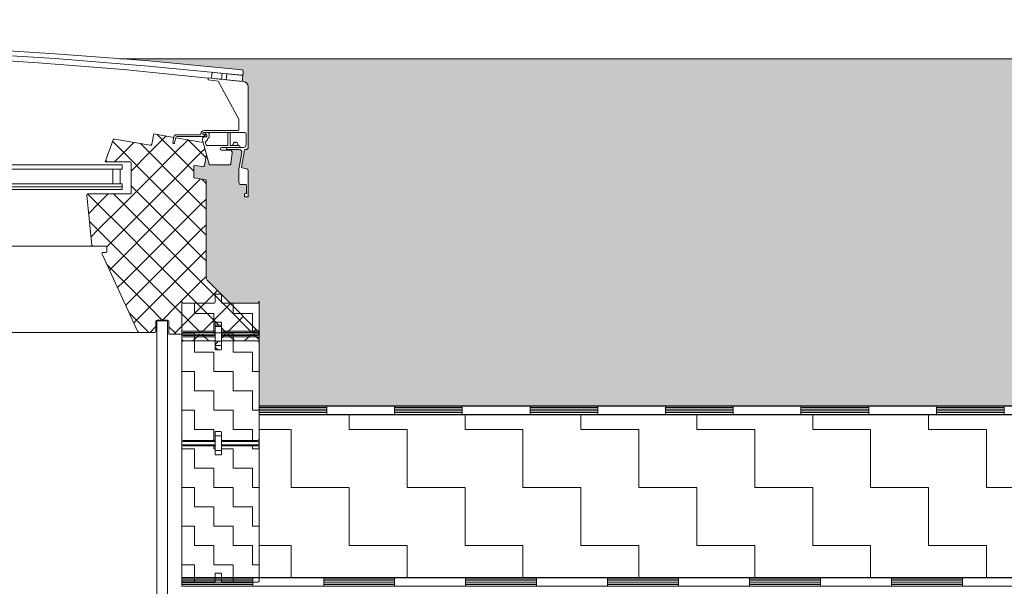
# Model space of a CAD drawing. Header units: metres. Extents: x 1316.5 to 1415.3, y -94.1 to -52.
# Tile 207 of 256: x 1371.959 to 1373.106, y -58.435 to -57.775. Entities that reach past the tile are written whole.
import ezdxf

# ---------------------------------------------------------------- set-up
doc = ezdxf.new("R2010")
doc.units = ezdxf.units.M
doc.header["$PDMODE"] = 65
doc.linetypes.add('AUSGEZOGEN', pattern=[0])
for name, color, linetype, lineweight in [('XR$11$Design', 4, 'AUSGEZOGEN', 13), ('XR$11$Legende', 4, 'AUSGEZOGEN', 13), ('XR$11$Muster', 4, 'AUSGEZOGEN', 13), ('XR$11$Wand', 1, 'AUSGEZOGEN', 50), ('XR$12$Maßlinie 1_50', 7, 'AUSGEZOGEN', 25), ('XR$13$Muster', 4, 'AUSGEZOGEN', 13), ('XR$13$STANDARD_1', 7, 'AUSGEZOGEN', 25)]:
    doc.layers.add(name, color=color, linetype=linetype, lineweight=lineweight)
doc.styles.add('ARIAL', font='arial.ttf')
doc.dimstyles.new('DIMSTYLE_54', dxfattribs={"dimtxt": 0.125, "dimasz": 0.15, "dimexe": 0, "dimexo": 0, "dimgap": 0.0625, "dimtad": 2, "dimrnd": 0.005, "dimzin": 4, "dimdsep": 46, "dimtxsty": 'ARIAL', "dimblk1": 'ALL_ML_KREIS', "dimblk2": 'ALL_ML_KREIS', "dimsah": 1, "dimcen": 0, "dimclrd": 3, "dimclre": 3, "dimclrt": 3, "dimadec": 0, "dimazin": 0, "dimtfac": 1, "dimtdec": 0, "dimtix": 1, "dimtmove": 2, "dimatfit": 3, "dimfxl": 0, "dimtzin": 0, "dimlwd": 0, "dimlwe": 25, "dimarcsym": 0})
pattern_1 = [(0, (0.045, 0.045), (0.0225, 0.0225), [0.0225, -0.0225]), (90, (0.045, 0.045), (-0.0225, 0.0225), [0.0225, -0.0225])]
pattern_2 = [(0, (0.135, 0.135), (0.0675, 0.0675), [0.0675, -0.0675]), (90, (0.135, 0.135), (-0.0675, 0.0675), [0.0675, -0.0675])]

# ---------------------------------------------------------------- blocks, each defined once
blk = doc.blocks.new('MUSTERELEMENT_75')
at = {"layer": 'XR$11$Design', "color": 4, "linetype": 'AUSGEZOGEN', "lineweight": 13, "transparency": 33554687}
for p, q in [((1372.1476, -58.4247), (1372.313, -58.4247)), ((1372.1476, -58.4247), (1372.1476, -58.4347)), ((1372.1476, -58.4267), (1372.2303, -58.4267)), ((1372.1476, -58.4287), (1372.2303, -58.4287)), ((1372.1476, -58.4307), (1372.2303, -58.4307)), ((1372.1476, -58.4327), (1372.2303, -58.4327)), ((1372.1476, -58.4347), (1372.313, -58.4347)), ((1372.2303, -58.4247), (1372.2303, -58.4347)), ((1372.313, -58.4247), (1372.4783, -58.4247)), ((1372.313, -58.4247), (1372.313, -58.4347)), ((1372.313, -58.4247), (1372.313, -58.4347)), ((1372.313, -58.4267), (1372.3956, -58.4267)), ((1372.313, -58.4287), (1372.3956, -58.4287)), ((1372.313, -58.4307), (1372.3956, -58.4307)), ((1372.313, -58.4327), (1372.3956, -58.4327)), ((1372.313, -58.4347), (1372.4783, -58.4347)), ((1372.3956, -58.4247), (1372.3956, -58.4347)), ((1372.4783, -58.4247), (1372.6436, -58.4247)), ((1372.4783, -58.4247), (1372.4783, -58.4347)), ((1372.4783, -58.4247), (1372.4783, -58.4347)), ((1372.4783, -58.4267), (1372.561, -58.4267)), ((1372.4783, -58.4287), (1372.561, -58.4287)), ((1372.4783, -58.4307), (1372.561, -58.4307)), ((1372.4783, -58.4327), (1372.561, -58.4327)), ((1372.4783, -58.4347), (1372.6436, -58.4347)), ((1372.561, -58.4247), (1372.561, -58.4347)), ((1372.6436, -58.4247), (1372.8089, -58.4247)), ((1372.6436, -58.4247), (1372.6436, -58.4347)), ((1372.6436, -58.4247), (1372.6436, -58.4347)), ((1372.6436, -58.4267), (1372.7263, -58.4267)), ((1372.6436, -58.4287), (1372.7263, -58.4287)), ((1372.6436, -58.4307), (1372.7263, -58.4307)), ((1372.6436, -58.4327), (1372.7263, -58.4327)), ((1372.6436, -58.4347), (1372.8089, -58.4347)), ((1372.7263, -58.4247), (1372.7263, -58.4347)), ((1372.8089, -58.4247), (1372.9743, -58.4247)), ((1372.8089, -58.4247), (1372.8089, -58.4347)), ((1372.8089, -58.4247), (1372.8089, -58.4347)), ((1372.8089, -58.4267), (1372.8916, -58.4267)), ((1372.8089, -58.4287), (1372.8916, -58.4287)), ((1372.8089, -58.4307), (1372.8916, -58.4307)), ((1372.8089, -58.4327), (1372.8916, -58.4327)), ((1372.8089, -58.4347), (1372.9743, -58.4347)), ((1372.8916, -58.4247), (1372.8916, -58.4347)), ((1372.9743, -58.4247), (1373.1396, -58.4247)), ((1372.9743, -58.4247), (1372.9743, -58.4347)), ((1372.9743, -58.4247), (1372.9743, -58.4347)), ((1372.9743, -58.4267), (1373.0569, -58.4267)), ((1372.9743, -58.4287), (1373.0569, -58.4287)), ((1372.9743, -58.4307), (1373.0569, -58.4307)), ((1372.9743, -58.4327), (1373.0569, -58.4327)), ((1372.9743, -58.4347), (1373.1396, -58.4347)), ((1373.0569, -58.4247), (1373.0569, -58.4347))]:
    blk.add_line(p, q, dxfattribs=at)
blk = doc.blocks.new('MUSTER_2')
at = {"layer": 'XR$11$Muster', "color": 52, "linetype": 'AUSGEZOGEN', "lineweight": 13, "transparency": 33554687}
for p, q in [((1372.08, -57.93), (1372.0672, -57.9172)), ((1372.08, -57.93), (1372.0919, -57.9181)), ((1372.11, -57.93), (1372.0994, -57.9194)), ((1372.11, -57.93), (1372.1294, -57.9106)), ((1372.14, -57.93), (1372.1188, -57.9088)), ((1372.14, -57.93), (1372.155, -57.9151)), ((1372.17, -57.93), (1372.1551, -57.9151)), ((1372.0691, -57.9409), (1372.08, -57.93)), ((1372.11, -57.96), (1372.08, -57.93)), ((1372.0886, -57.9514), (1372.11, -57.93)), ((1372.11, -57.96), (1372.14, -57.93)), ((1372.14, -57.96), (1372.11, -57.93)), ((1372.14, -57.96), (1372.17, -57.93)), ((1372.1616, -57.9516), (1372.14, -57.93)), ((1372.17, -57.93), (1372.1746, -57.9254)), ((1372.1758, -57.9358), (1372.17, -57.93)), ((1372.0609, -57.9409), (1372.0591, -57.9391)), ((1372.08, -57.99), (1372.11, -57.96)), ((1372.11, -57.99), (1372.14, -57.96)), ((1372.14, -57.99), (1372.11, -57.96)), ((1372.17, -57.99), (1372.14, -57.96)), ((1372.14, -57.99), (1372.1694, -57.9606)), ((1372.176, -57.966), (1372.1709, -57.9609)), ((1372.11, -57.99), (1372.0886, -57.9687)), ((1372.05, -57.99), (1372.0383, -57.9783)), ((1372.05, -57.99), (1372.0619, -57.9781)), ((1372.08, -57.99), (1372.0681, -57.9781)), ((1372.17, -57.99), (1372.176, -57.9841)), ((1372.0392, -58.0008), (1372.05, -57.99)), ((1372.05, -58.02), (1372.08, -57.99)), ((1372.08, -58.02), (1372.05, -57.99)), ((1372.08, -58.02), (1372.11, -57.99)), ((1372.11, -58.02), (1372.08, -57.99)), ((1372.11, -58.02), (1372.14, -57.99)), ((1372.14, -58.02), (1372.11, -57.99)), ((1372.14, -58.02), (1372.17, -57.99)), ((1372.17, -58.02), (1372.14, -57.99)), ((1372.176, -57.996), (1372.17, -57.99)), ((1372.05, -58.02), (1372.0402, -58.0102)), ((1372.042, -58.028), (1372.05, -58.02)), ((1372.08, -58.05), (1372.05, -58.02)), ((1372.0603, -58.0398), (1372.08, -58.02)), ((1372.08, -58.05), (1372.11, -58.02)), ((1372.11, -58.05), (1372.08, -58.02)), ((1372.11, -58.05), (1372.14, -58.02)), ((1372.14, -58.05), (1372.11, -58.02)), ((1372.14, -58.05), (1372.17, -58.02)), ((1372.17, -58.05), (1372.14, -58.02)), ((1372.17, -58.02), (1372.176, -58.0141)), ((1372.176, -58.026), (1372.17, -58.02)), ((1372.17, -58.05), (1372.176, -58.0441)), ((1372.0633, -58.0667), (1372.08, -58.05)), ((1372.08, -58.08), (1372.11, -58.05)), ((1372.11, -58.08), (1372.08, -58.05)), ((1372.11, -58.08), (1372.14, -58.05)), ((1372.14, -58.08), (1372.11, -58.05)), ((1372.14, -58.08), (1372.17, -58.05)), ((1372.17, -58.08), (1372.14, -58.05)), ((1372.176, -58.056), (1372.17, -58.05)), ((1372.08, -58.08), (1372.0604, -58.0604)), ((1372.0728, -58.0872), (1372.08, -58.08)), ((1372.11, -58.11), (1372.08, -58.08)), ((1372.0824, -58.1077), (1372.11, -58.08)), ((1372.11, -58.11), (1372.14, -58.08)), ((1372.14, -58.11), (1372.11, -58.08)), ((1372.14, -58.11), (1372.17, -58.08)), ((1372.17, -58.11), (1372.14, -58.08)), ((1372.17, -58.08), (1372.176, -58.0741)), ((1372.2, -58.11), (1372.17, -58.08)), ((1372.17, -58.11), (1372.1893, -58.0907)), ((1372.0919, -58.1282), (1372.11, -58.11)), ((1372.1249, -58.1249), (1372.11, -58.11)), ((1372.1251, -58.1249), (1372.14, -58.11)), ((1372.14, -58.14), (1372.17, -58.11)), ((1372.1693, -58.1393), (1372.14, -58.11)), ((1372.1909, -58.1309), (1372.17, -58.11)), ((1372.2, -58.11), (1372.2043, -58.1057)), ((1372.2293, -58.1393), (1372.2, -58.11)), ((1372.1093, -58.1393), (1372.0864, -58.1164)), ((1372.2007, -58.1393), (1372.2192, -58.1208)), ((1372.1107, -58.1393), (1372.1176, -58.1324)), ((1372.14, -58.14), (1372.1326, -58.1327)), ((1372.1993, -58.1393), (1372.1938, -58.1338)), ((1372.2307, -58.1393), (1372.2341, -58.1359)), ((1372.1387, -58.1413), (1372.14, -58.14)), ((1372.1413, -58.1413), (1372.14, -58.14)), ((1372.1493, -58.1493), (1372.1476, -58.1477)), ((1372.1607, -58.1493), (1372.1657, -58.1443)), ((1372.1657, -58.1443), (1372.1687, -58.1413)), ((1372.1743, -58.1443), (1372.1713, -58.1413)), ((1372.1793, -58.1493), (1372.1743, -58.1443)), ((1372.1938, -58.1462), (1372.1957, -58.1443)), ((1372.2093, -58.1493), (1372.2043, -58.1443)), ((1372.2257, -58.1443), (1372.2287, -58.1413)), ((1372.2343, -58.1443), (1372.2313, -58.1413)), ((1372.1897, -58.1597), (1372.1864, -58.1564))]:
    blk.add_line(p, q, dxfattribs=at)
for points in [[(1372.1707, -58.1393), (1372.1937, -58.1164), (1372.1937, -58.1164), (1372.2, -58.11)], [(1372.1957, -58.1443), (1372.1977, -58.1423), (1372.1977, -58.1423), (1372.1987, -58.1413)], [(1372.2043, -58.1443), (1372.2028, -58.1428), (1372.2028, -58.1428), (1372.2013, -58.1413)], [(1372.2207, -58.1493), (1372.2253, -58.1447), (1372.2253, -58.1447), (1372.2257, -58.1443)], [(1372.2376, -58.1477), (1372.2356, -58.1456), (1372.2356, -58.1456), (1372.2343, -58.1443)], [(1372.1864, -58.1536), (1372.1878, -58.1522), (1372.1878, -58.1522), (1372.1903, -58.1497)]]:
    blk.add_lwpolyline(points, dxfattribs=at)
blk = doc.blocks.new('MUSTERELEMENT_87')
at = {"layer": 'XR$11$Design', "color": 4, "linetype": 'AUSGEZOGEN', "lineweight": 13, "transparency": 33554687}
for p, q in [((1372.2376, -58.2247), (1372.3955, -58.2247)), ((1372.2376, -58.2247), (1372.2376, -58.2347)), ((1372.2376, -58.2267), (1372.3166, -58.2267)), ((1372.2376, -58.2287), (1372.3166, -58.2287)), ((1372.3166, -58.2247), (1372.3166, -58.2347)), ((1372.3955, -58.2247), (1372.5533, -58.2247)), ((1372.3955, -58.2247), (1372.3955, -58.2347)), ((1372.3955, -58.2247), (1372.3955, -58.2347)), ((1372.3955, -58.2267), (1372.4744, -58.2267)), ((1372.3955, -58.2287), (1372.4744, -58.2287)), ((1372.4744, -58.2247), (1372.4744, -58.2347)), ((1372.5533, -58.2247), (1372.7111, -58.2247)), ((1372.5533, -58.2247), (1372.5533, -58.2347)), ((1372.5533, -58.2247), (1372.5533, -58.2347)), ((1372.5533, -58.2267), (1372.6322, -58.2267)), ((1372.5533, -58.2287), (1372.6322, -58.2287)), ((1372.6322, -58.2247), (1372.6322, -58.2347)), ((1372.7111, -58.2247), (1372.8689, -58.2247)), ((1372.7111, -58.2247), (1372.7111, -58.2347)), ((1372.7111, -58.2247), (1372.7111, -58.2347)), ((1372.7111, -58.2267), (1372.79, -58.2267)), ((1372.7111, -58.2287), (1372.79, -58.2287)), ((1372.79, -58.2247), (1372.79, -58.2347)), ((1372.8689, -58.2247), (1373.0268, -58.2247)), ((1372.8689, -58.2247), (1372.8689, -58.2347)), ((1372.8689, -58.2247), (1372.8689, -58.2347)), ((1372.8689, -58.2267), (1372.9479, -58.2267)), ((1372.8689, -58.2287), (1372.9479, -58.2287)), ((1372.9479, -58.2247), (1372.9479, -58.2347)), ((1373.0268, -58.2247), (1373.1846, -58.2247)), ((1373.0268, -58.2247), (1373.0268, -58.2347)), ((1373.0268, -58.2247), (1373.0268, -58.2347)), ((1373.0268, -58.2267), (1373.1057, -58.2267)), ((1373.0268, -58.2287), (1373.1057, -58.2287)), ((1373.1057, -58.2247), (1373.1057, -58.2347)), ((1372.2376, -58.2307), (1372.3166, -58.2307)), ((1372.2376, -58.2327), (1372.3166, -58.2327)), ((1372.2376, -58.2347), (1372.3955, -58.2347)), ((1372.3955, -58.2307), (1372.4744, -58.2307)), ((1372.3955, -58.2327), (1372.4744, -58.2327)), ((1372.3955, -58.2347), (1372.5533, -58.2347)), ((1372.5533, -58.2307), (1372.6322, -58.2307)), ((1372.5533, -58.2327), (1372.6322, -58.2327)), ((1372.5533, -58.2347), (1372.7111, -58.2347)), ((1372.7111, -58.2307), (1372.79, -58.2307)), ((1372.7111, -58.2327), (1372.79, -58.2327)), ((1372.7111, -58.2347), (1372.8689, -58.2347)), ((1372.8689, -58.2307), (1372.9479, -58.2307)), ((1372.8689, -58.2327), (1372.9479, -58.2327)), ((1372.8689, -58.2347), (1373.0268, -58.2347)), ((1373.0268, -58.2307), (1373.1057, -58.2307)), ((1373.0268, -58.2327), (1373.1057, -58.2327)), ((1373.0268, -58.2347), (1373.1846, -58.2347))]:
    blk.add_line(p, q, dxfattribs=at)
blk = doc.blocks.new('ALL_ML_KREIS')
at = {"color": 0, "linetype": 'ByBlock', "lineweight": -2}
for p, q in [((0, -0.5), (0, 0.5)), ((-1, 0), (0.5, 0))]:
    blk.add_line(p, q, dxfattribs=at)
blk.add_circle((0, 0), 0.15, dxfattribs=at)
blk = doc.blocks.new('*D765')
at = {"layer": 'DEFPOINTS', "color": 3, "linetype": 'AUSGEZOGEN', "lineweight": 25, "transparency": 33554687}
for p in [(1361.1501, -55.5733), (1388.4801, -60.4577), (1361.1501, -64.661)]:
    blk.add_point(p, dxfattribs=at)
at = {"layer": 'XR$12$Maßlinie 1_50', "color": 3, "linetype": 'AUSGEZOGEN', "lineweight": -2, "transparency": 33554687}
for p, q in [((1361.1501, -64.361), (1361.1501, -64.661)), ((1388.4801, -64.361), (1388.4801, -64.661)), ((1361.1501, -64.661), (1388.4801, -64.661))]:
    blk.add_line(p, q, dxfattribs=at)
at = {"layer": 'XR$12$Maßlinie 1_50', "color": 3, "linetype": 'AUSGEZOGEN', "lineweight": 25, "transparency": 33554687, "xscale": 0.15, "yscale": 0.15, "zscale": 0.15, "rotation": 180}
blk.add_blockref('ALL_ML_KREIS', (1361.1501, -64.661), dxfattribs=at)
at = {"layer": 'XR$12$Maßlinie 1_50', "color": 3, "linetype": 'AUSGEZOGEN', "lineweight": 25, "transparency": 33554687, "xscale": 0.15, "yscale": 0.15, "zscale": 0.15}
blk.add_blockref('ALL_ML_KREIS', (1388.4801, -64.661), dxfattribs=at)
at = {"layer": 'XR$12$Maßlinie 1_50', "color": 3, "linetype": 'AUSGEZOGEN', "lineweight": 25, "transparency": 33554687, "insert": (1374.8194, -64.5463), "char_height": 0.125, "width": 0.625, "attachment_point": 5, "style": 'ARIAL'}
blk.add_mtext('\\A1;{\\A1;{27.33\\H0.082500;\\S^ ;}}', dxfattribs=at)

msp = doc.modelspace()

# ---------------------------------------------------------------- hatches: boundary and pattern name
at = {"layer": 'XR$11$Muster', "linetype": 'AUSGEZOGEN', "lineweight": 13, "transparency": 33554687}
h = msp.add_hatch(dxfattribs=at)
h.set_pattern_fill('MUSTER', color=4, scale=0.0225, style=0, pattern_type=2)
h.set_pattern_definition(pattern_1)
h.paths.add_polyline_path([(1372.1938, -58.1539), (1372.1938, -58.145), (1372.1946, -58.1443), (1372.2361, -58.1443), (1372.2376, -58.1458), (1372.2376, -58.1036), (1372.2361, -58.1051), (1372.1946, -58.1051), (1372.1938, -58.1043), (1372.1938, -58.0954), (1372.1931, -58.0946), (1372.1871, -58.0946), (1372.1864, -58.0954), (1372.1864, -58.1043), (1372.1856, -58.1051), (1372.1491, -58.1051), (1372.1476, -58.1036), (1372.1476, -58.1458), (1372.1491, -58.1443), (1372.1856, -58.1443), (1372.1864, -58.145), (1372.1864, -58.1539), (1372.1871, -58.1547), (1372.1931, -58.1547)], flags=0)
h = msp.add_hatch(dxfattribs=at)
h.set_pattern_fill('MUSTER', color=4, scale=0.0225, style=0, pattern_type=2)
h.set_pattern_definition(pattern_1)
h.paths.add_polyline_path([(1372.1946, -58.1064), (1372.1938, -58.1072), (1372.1938, -58.1161), (1372.1931, -58.1169), (1372.1871, -58.1169), (1372.1864, -58.1161), (1372.1864, -58.1072), (1372.1856, -58.1064), (1372.1491, -58.1064), (1372.1476, -58.1079), (1372.1476, -58.2636), (1372.1491, -58.2651), (1372.1856, -58.2651), (1372.1864, -58.2643), (1372.1864, -58.2554), (1372.1871, -58.2546), (1372.1931, -58.2546), (1372.1938, -58.2554), (1372.1938, -58.2643), (1372.1946, -58.2651), (1372.2361, -58.2651), (1372.2376, -58.2636), (1372.2376, -58.1079), (1372.2361, -58.1064)], flags=0)
h = msp.add_hatch(dxfattribs=at)
h.set_pattern_fill('MUSTER', color=4, scale=0.0225, style=0, pattern_type=2)
h.set_pattern_definition(pattern_1)
h.paths.add_polyline_path([(1372.1938, -58.2811), (1372.1931, -58.2819), (1372.1871, -58.2819), (1372.1864, -58.2811), (1372.1864, -58.2722), (1372.1856, -58.2714), (1372.1491, -58.2714), (1372.1476, -58.2729), (1372.1476, -58.4286), (1372.1491, -58.4301), (1372.1856, -58.4301), (1372.1864, -58.4293), (1372.1864, -58.4204), (1372.1871, -58.4196), (1372.1931, -58.4196), (1372.1938, -58.4204), (1372.1938, -58.4293), (1372.1946, -58.4301), (1372.2361, -58.4301), (1372.2376, -58.4286), (1372.2376, -58.2729), (1372.2361, -58.2714), (1372.1946, -58.2714), (1372.1938, -58.2722)], flags=0)
at = {"layer": 'XR$13$Muster', "linetype": 'AUSGEZOGEN', "lineweight": 13, "transparency": 33554687}
h = msp.add_hatch(dxfattribs=at)
h.set_pattern_fill('MUSTER', color=52, scale=0.0675, style=0, pattern_type=2)
h.set_pattern_definition(pattern_2)
h.paths.add_polyline_path([(1372.2394, -58.1413), (1372.2376, -58.1395), (1372.2376, -58.1413)], flags=0)
h = msp.add_hatch(dxfattribs=at)
h.set_pattern_fill('MUSTER', color=52, scale=0.0675, style=0, pattern_type=2)
h.set_pattern_definition(pattern_2)
h.paths.add_polyline_path([(1372.2376, -58.2451), (1374.1315, -58.2451), (1374.1315, -58.2347), (1372.2376, -58.2347)], flags=0)
h = msp.add_hatch(dxfattribs=at)
h.set_pattern_fill('MUSTER', color=52, scale=0.0675, style=0, pattern_type=2)
h.set_pattern_definition(pattern_2)
h.paths.add_polyline_path([(1372.2376, -58.4251), (1374.1315, -58.4251), (1374.1315, -58.2451), (1372.2376, -58.2451)], flags=0)
at = {"layer": 'XR$13$STANDARD_1', "linetype": 'AUSGEZOGEN', "lineweight": 25, "transparency": 33554687}
h = msp.add_hatch(color=7, dxfattribs=at)
h.set_gradient(color1=(122, 122, 122), color2=(171, 171, 171), rotation=90, one_color=1)
h.paths.add_polyline_path([(1370.8702, -57.9672), (1370.8702, -57.9509), (1370.8719, -57.9489), (1370.8782, -57.9477), (1370.8746, -57.9265), (1370.8702, -57.9265), (1370.8702, -57.8532), (1370.8771, -57.8456), (1370.8766, -57.8385), (1370.8762, -57.8382), (1370.8762, -57.8352), (1370.8894, -57.8207), (1361.5051, -57.8207), (1361.5051, -58.2247), (1362.4801, -58.2247), (1362.4801, -58.2251), (1370.8576, -58.2251), (1370.8576, -58.1051), (1370.8916, -58.1051), (1370.8955, -58.1011), (1370.9171, -58.0795), (1370.9193, -58.0742), (1370.9193, -57.9625), (1370.92, -57.9617), (1370.9337, -57.9592), (1370.9316, -57.945), (1370.923, -57.9463), (1370.9171, -57.9422), (1370.9142, -57.9444), (1370.8921, -57.9444), (1370.8811, -57.9347), (1370.8811, -57.9647), (1370.8786, -57.9672), (1370.8702, -57.9672), (1372.176, -57.9625), (1372.176, -58.0742), (1372.1782, -58.0795), (1372.1998, -58.1011), (1372.2036, -58.1051), (1372.2376, -58.1051), (1372.2376, -58.2251), (1374.1315, -58.2251), (1374.1315, -58.1413), (1374.131, -58.14), (1374.1315, -58.1395), (1374.1315, -58.1051), (1374.1655, -58.1051), (1374.1694, -58.1011), (1374.191, -58.0795), (1374.1921, -58.0781), (1374.1923, -58.0777), (1374.1928, -58.0765), (1374.193, -58.076), (1374.1932, -58.0742), (1374.1932, -57.9625), (1374.1938, -57.9617), (1374.2076, -57.9592), (1374.2076, -57.9447), (1374.1969, -57.9463), (1374.1952, -57.9451), (1374.1927, -57.932), (1374.1895, -57.9433), (1374.1881, -57.9444), (1374.166, -57.9444), (1374.1645, -57.9431), (1374.1629, -57.9304), (1374.1663, -57.9265), (1374.1546, -57.9265), (1374.1533, -57.9268), (1374.1523, -57.9276), (1374.1517, -57.9287), (1374.1516, -57.93), (1374.155, -57.9498), (1374.155, -57.9647), (1374.1525, -57.9672), (1374.1461, -57.9672), (1374.1461, -57.9776), (1374.1476, -57.9776), (1374.1486, -57.9786), (1374.1486, -57.9806), (1374.1476, -57.9816), (1374.1451, -57.9816), (1374.1441, -57.9806), (1374.1441, -57.9509), (1374.1458, -57.9489), (1374.1521, -57.9477), (1374.152, -57.9468), (1374.1486, -57.9271), (1374.1485, -57.9265), (1374.1471, -57.9265), (1374.1441, -57.9235), (1374.1441, -57.8532), (1374.1495, -57.8472), (1374.1511, -57.847), (1374.1506, -57.8402), (1374.1521, -57.84), (1374.1501, -57.8382), (1374.1501, -57.8352), (1374.1514, -57.8337), (1374.2597, -57.8233), (1374.2937, -57.8207), (1372.0755, -57.8207), (1372.1095, -57.8233), (1372.2178, -57.8337), (1372.2191, -57.8352), (1372.2191, -57.8382), (1372.2171, -57.84), (1372.2186, -57.8402), (1372.2181, -57.847), (1372.2197, -57.8472), (1372.2251, -57.8532), (1372.2251, -57.9235), (1372.2221, -57.9265), (1372.2207, -57.9265), (1372.2206, -57.9271), (1372.2172, -57.9468), (1372.2171, -57.9477), (1372.2234, -57.9489), (1372.2251, -57.9509), (1372.2251, -57.9806), (1372.2241, -57.9816), (1372.2216, -57.9816), (1372.2206, -57.9806), (1372.2206, -57.9786), (1372.2216, -57.9776), (1372.2231, -57.9776), (1372.2231, -57.9672), (1372.2167, -57.9672), (1372.2142, -57.9647), (1372.2142, -57.9498), (1372.2175, -57.93), (1372.2175, -57.9287), (1372.2169, -57.9276), (1372.2158, -57.9268), (1372.2146, -57.9265), (1372.2029, -57.9265), (1372.2063, -57.9304), (1372.2046, -57.9431), (1372.2032, -57.9444), (1372.1811, -57.9444), (1372.1797, -57.9433), (1372.1765, -57.932), (1372.174, -57.9451), (1372.1723, -57.9463), (1372.1616, -57.9447), (1372.1616, -57.9592), (1372.1753, -57.9617), (1372.176, -57.9625), (1376.722, -57.9265), (1376.7103, -57.9265), (1376.7137, -57.9304), (1376.7121, -57.9431), (1376.7106, -57.9444), (1376.6886, -57.9444), (1376.6824, -57.9398), (1376.6815, -57.9451), (1376.6798, -57.9463), (1376.669, -57.9447), (1376.669, -57.9543), (1376.6681, -57.959), (1376.6828, -57.9617), (1376.6834, -57.9625), (1376.6834, -58.0742), (1376.6856, -58.0795), (1376.7072, -58.1011), (1376.7111, -58.1051), (1376.7451, -58.1051), (1376.7451, -58.2251), (1388.1496, -58.2251), (1388.1496, -57.8207), (1376.5895, -57.8207), (1376.7252, -57.8337), (1376.7266, -57.8352), (1376.7266, -57.8382), (1376.7245, -57.84), (1376.7261, -57.8402), (1376.7257, -57.8456), (1376.7256, -57.847), (1376.7271, -57.8472), (1376.7325, -57.8532), (1376.7325, -57.9235), (1376.7295, -57.9265), (1376.7281, -57.9265), (1376.7278, -57.9282), (1376.7245, -57.9477), (1376.7309, -57.9489), (1376.7325, -57.9509), (1376.7325, -57.9672), (1376.7241, -57.9672), (1376.7216, -57.9647), (1376.7216, -57.9498), (1376.725, -57.93), (1376.722, -57.9265), (1375.9777, -57.9806), (1375.9777, -57.9741), (1375.9821, -57.9786), (1375.9821, -57.9806), (1375.9811, -57.9816), (1375.9787, -57.9816), (1375.9777, -57.9806), (1374.899, -57.9741), (1374.899, -57.9806), (1374.898, -57.9816), (1374.8955, -57.9816), (1374.8945, -57.9806), (1374.8945, -57.9786), (1374.899, -57.9741), (1374.9059, -57.9672), (1374.899, -57.9741), (1374.899, -57.9672), (1374.9059, -57.9672), (1375.9777, -57.9672), (1375.9777, -57.9741), (1375.9707, -57.9672), (1375.9777, -57.9672), (1374.8905, -57.9672), (1374.888, -57.9647), (1374.888, -57.9347), (1374.877, -57.9444), (1374.855, -57.9444), (1374.8521, -57.9422), (1374.8462, -57.9463), (1374.8372, -57.945), (1374.8346, -57.959), (1374.8492, -57.9617), (1374.8498, -57.9625), (1374.8498, -58.0742), (1374.852, -58.0795), (1374.8737, -58.1011), (1374.8775, -58.1051), (1374.9115, -58.1051), (1374.9115, -58.2251), (1375.9651, -58.2251), (1375.9651, -58.1051), (1375.9991, -58.1051), (1376.003, -58.1011), (1376.0246, -58.0795), (1376.0268, -58.0742), (1376.0268, -57.9625), (1376.0274, -57.9617), (1376.0412, -57.9592), (1376.039, -57.945), (1376.0304, -57.9463), (1376.0245, -57.9422), (1376.0216, -57.9444), (1375.9996, -57.9444), (1375.9886, -57.9347), (1375.9886, -57.9647), (1375.9861, -57.9672), (1375.9777, -57.9672), (1375.9777, -57.9509), (1375.9793, -57.9489), (1375.9857, -57.9477), (1375.982, -57.9265), (1375.9777, -57.9265), (1375.9777, -57.8532), (1375.9845, -57.8456), (1375.984, -57.8385), (1375.9836, -57.8382), (1375.9836, -57.8352), (1375.9968, -57.8207), (1374.8798, -57.8207), (1374.893, -57.8352), (1374.893, -57.8382), (1374.8926, -57.8385), (1374.8921, -57.8456), (1374.899, -57.8532), (1374.899, -57.9235), (1374.8943, -57.9282), (1374.891, -57.9477), (1374.8973, -57.9489), (1374.899, -57.9509), (1374.899, -57.9672), (1374.8905, -57.9672), (1370.8702, -57.9806), (1370.8702, -57.9741), (1370.8747, -57.9786), (1370.8747, -57.9806), (1370.8737, -57.9816), (1370.8712, -57.9816), (1370.8702, -57.9806), (1370.8633, -57.9672), (1370.8702, -57.9672), (1370.8702, -57.9741), (1370.8633, -57.9672), (1376.728, -57.9786), (1376.729, -57.9776), (1376.7305, -57.9776), (1376.7305, -57.9761), (1376.7325, -57.9741), (1376.7325, -57.9806), (1376.7315, -57.9816), (1376.729, -57.9816), (1376.728, -57.9806), (1376.728, -57.9786), (1370.8633, -57.9672), (1370.8702, -57.9806), (1374.8905, -57.9672), (1375.9777, -57.9672), (1374.9059, -57.9672), (1374.899, -57.9741), (1375.9777, -57.9806), (1376.722, -57.9265), (1372.176, -57.9625)], flags=0)

# ---------------------------------------------------------------- linework, layer by layer
at = {"layer": 'XR$11$Design', "color": 3, "linetype": 'AUSGEZOGEN', "lineweight": 13, "transparency": 33554687}
for p, q in [((1372.2376, -58.2251), (1374.1315, -58.2251)), ((1372.2376, -58.2351), (1374.1315, -58.2351)), ((1372.1476, -58.4251), (1374.1315, -58.4251))]:
    msp.add_line(p, q, dxfattribs=at)
at = {"layer": 'XR$11$Legende', "color": 6, "linetype": 'AUSGEZOGEN', "lineweight": 13, "transparency": 33554687}
for p, q in [((1372.2191, -57.8352), (1372.2191, -57.8382)), ((1372.1784, -57.8431), (1372.1784, -57.8452)), ((1372.2197, -57.8472), (1372.1784, -57.8431)), ((1372.1784, -57.8452), (1372.1899, -57.8467)), ((1372.214, -57.8909), (1372.1899, -57.8467)), ((1372.2251, -57.9235), (1372.2251, -57.8532)), ((1372.2142, -57.8916), (1372.2142, -57.9034)), ((1372.17, -57.9079), (1372.17, -57.9087)), ((1372.173, -57.9067), (1372.172, -57.9072)), ((1372.172, -57.9087), (1372.172, -57.9072)), ((1372.173, -57.9067), (1372.2211, -57.9067)), ((1372.2134, -57.9042), (1372.1738, -57.9042)), ((1372.2226, -57.9082), (1372.2226, -57.921)), ((1372.0696, -57.9142), (1372.111, -57.9214)), ((1372.1383, -57.9117), (1372.1373, -57.9181)), ((1372.1392, -57.9186), (1372.1407, -57.9123)), ((1372.1406, -57.9126), (1372.1725, -57.9181)), ((1372.1695, -57.9092), (1372.1413, -57.9092)), ((1372.1422, -57.9111), (1372.173, -57.9111)), ((1372.1695, -57.9092), (1372.17, -57.9087)), ((1372.1717, -57.9155), (1372.1797, -57.9433)), ((1372.172, -57.9087), (1372.173, -57.9092)), ((1372.1745, -57.9092), (1372.173, -57.9092)), ((1372.1745, -57.9096), (1372.1745, -57.9092)), ((1372.1765, -57.9116), (1372.1746, -57.9116)), ((1372.175, -57.9087), (1372.1765, -57.9087)), ((1372.1756, -57.9169), (1372.175, -57.9176)), ((1372.1759, -57.921), (1372.175, -57.9176)), ((1372.1769, -57.9092), (1372.1765, -57.9087)), ((1372.1765, -57.9116), (1372.1769, -57.9111)), ((1372.1769, -57.9092), (1372.1769, -57.9111)), ((1372.178, -57.9134), (1372.1776, -57.9142)), ((1372.1795, -57.9113), (1372.1795, -57.9088)), ((1372.1938, -57.924), (1372.2142, -57.924)), ((1372.2033, -57.927), (1372.1938, -57.927)), ((1372.2196, -57.924), (1372.2008, -57.924)), ((1372.2008, -57.9265), (1372.2146, -57.9265)), ((1372.2046, -57.9431), (1372.2063, -57.9304)), ((1372.2073, -57.9207), (1372.2073, -57.9216)), ((1372.2128, -57.9207), (1372.2128, -57.9216)), ((1372.2175, -57.93), (1372.2142, -57.9498)), ((1372.2172, -57.9468), (1372.2206, -57.9271)), ((1372.2213, -57.9265), (1372.2221, -57.9265)), ((1372.0886, -57.9774), (1372.0886, -57.9417)), ((1372.1765, -57.932), (1372.174, -57.9451)), ((1372.0673, -57.9662), (1372.0673, -57.9493)), ((1372.0757, -57.9493), (1372.0757, -57.9662)), ((1372.1616, -57.9465), (1372.1616, -57.9585)), ((1372.1723, -57.9463), (1372.1633, -57.945)), ((1372.1811, -57.9444), (1372.2032, -57.9444)), ((1372.2142, -57.9498), (1372.2142, -57.9647)), ((1372.2234, -57.9489), (1372.218, -57.9479)), ((1372.2251, -57.9806), (1372.2251, -57.9509)), ((1372.1622, -57.9593), (1372.1753, -57.9617)), ((1372.176, -57.9625), (1372.176, -58.0742)), ((1372.0782, -57.9697), (1371.6476, -57.9697)), ((1372.2167, -57.9672), (1372.2221, -57.9672)), ((1372.2231, -57.9682), (1372.2231, -57.9776)), ((1372.043, -58.0378), (1372.037, -57.9798)), ((1372.0385, -57.9781), (1372.0879, -57.9781)), ((1372.0475, -57.9781), (1372.0519, -57.9781)), ((1372.2206, -57.9786), (1372.2206, -57.9806)), ((1372.2231, -57.9776), (1372.2216, -57.9776)), ((1372.2216, -57.9816), (1372.2241, -57.9816)), ((1371.6476, -58.0391), (1372.045, -58.0391)), ((1372.0596, -58.0391), (1372.0445, -58.0391)), ((1372.0561, -58.0461), (1372.0596, -58.0461)), ((1372.0604, -58.0453), (1372.0604, -58.0399)), ((1372.0966, -58.1385), (1372.0548, -58.0482)), ((1372.1476, -58.1029), (1372.1476, -58.2636)), ((1372.1864, -58.0954), (1372.1864, -58.1043)), ((1372.1864, -58.0954), (1372.1864, -58.1043)), ((1372.1931, -58.0946), (1372.1871, -58.0946)), ((1372.1931, -58.0946), (1372.1871, -58.0946)), ((1372.1938, -58.1043), (1372.1938, -58.0954)), ((1372.1938, -58.1043), (1372.1938, -58.0954)), ((1372.2376, -58.1029), (1372.2376, -58.2636)), ((1372.1476, -58.1458), (1372.1476, -58.1036)), ((1372.1476, -58.1408), (1372.1476, -58.1036)), ((1372.1476, -58.1079), (1372.1476, -58.2686)), ((1372.1856, -58.1051), (1372.1491, -58.1051)), ((1372.1856, -58.1051), (1372.1491, -58.1051)), ((1372.2361, -58.1051), (1372.1946, -58.1051)), ((1372.2361, -58.1051), (1372.1946, -58.1051)), ((1372.2376, -58.1458), (1372.2376, -58.1036)), ((1372.2376, -58.1408), (1372.2376, -58.1036)), ((1372.2376, -58.2686), (1372.2376, -58.1079)), ((1372.1176, -58.1264), (1372.1176, -58.1378)), ((1372.1311, -58.1249), (1372.1191, -58.1249)), ((1372.1476, -58.1458), (1372.1476, -58.1364)), ((1372.1856, -58.1379), (1372.1491, -58.1379)), ((1372.1864, -58.1282), (1372.1864, -58.1372)), ((1372.1864, -58.1316), (1372.1864, -58.1406)), ((1372.1864, -58.1332), (1372.1864, -58.1422)), ((1372.1931, -58.1275), (1372.1871, -58.1275)), ((1372.1931, -58.1309), (1372.1871, -58.1309)), ((1372.1931, -58.1325), (1372.1871, -58.1325)), ((1372.1938, -58.1372), (1372.1938, -58.1282)), ((1372.1938, -58.1406), (1372.1938, -58.1316)), ((1372.1938, -58.1422), (1372.1938, -58.1332)), ((1372.2361, -58.1379), (1372.1946, -58.1379)), ((1372.2376, -58.1458), (1372.2376, -58.1364)), ((1370.9982, -58.1393), (1372.0991, -58.1393)), ((1372.1161, -58.1393), (1372.098, -58.1393)), ((1372.1341, -58.1413), (1372.1412, -58.1413)), ((1372.1476, -58.1508), (1372.1476, -58.1414)), ((1372.1856, -58.1393), (1372.1491, -58.1393)), ((1372.1856, -58.1429), (1372.1491, -58.1429)), ((1372.1856, -58.1443), (1372.1491, -58.1443)), ((1372.1856, -58.1443), (1372.1491, -58.1443)), ((1372.1856, -58.1493), (1372.1491, -58.1493)), ((1372.1864, -58.1489), (1372.1864, -58.14)), ((1372.1864, -58.1539), (1372.1864, -58.145)), ((1372.1864, -58.154), (1372.1864, -58.1451)), ((1372.1938, -58.14), (1372.1938, -58.1489)), ((1372.1938, -58.145), (1372.1938, -58.1539)), ((1372.1938, -58.1451), (1372.1938, -58.154)), ((1372.2361, -58.1393), (1372.1946, -58.1393)), ((1372.2376, -58.1413), (1372.1946, -58.1413)), ((1372.2361, -58.1429), (1372.1946, -58.1429)), ((1372.2361, -58.1443), (1372.1946, -58.1443)), ((1372.2361, -58.1443), (1372.1946, -58.1443)), ((1372.2361, -58.1493), (1372.1946, -58.1493)), ((1372.2376, -58.1414), (1372.2376, -58.1508)), ((1372.1864, -58.159), (1372.1864, -58.1501)), ((1372.1931, -58.1497), (1372.1871, -58.1497)), ((1372.1931, -58.1547), (1372.1871, -58.1547)), ((1372.1931, -58.1547), (1372.1871, -58.1547)), ((1372.1931, -58.1597), (1372.1871, -58.1597)), ((1372.1938, -58.1501), (1372.1938, -58.159)), ((1372.1864, -58.2554), (1372.1864, -58.2643)), ((1372.1864, -58.2604), (1372.1864, -58.2693)), ((1372.1931, -58.2546), (1372.1871, -58.2546)), ((1372.1931, -58.2596), (1372.1871, -58.2596)), ((1372.1938, -58.2643), (1372.1938, -58.2554)), ((1372.1938, -58.2693), (1372.1938, -58.2604)), ((1372.1476, -58.2679), (1372.1476, -58.4286)), ((1372.1476, -58.2729), (1372.1476, -58.4286)), ((1372.1856, -58.2651), (1372.1491, -58.2651)), ((1372.1856, -58.2664), (1372.1491, -58.2664)), ((1372.1856, -58.2701), (1372.1491, -58.2701)), ((1372.1856, -58.2714), (1372.1491, -58.2714)), ((1372.1864, -58.2761), (1372.1864, -58.2672)), ((1372.1864, -58.2811), (1372.1864, -58.2722)), ((1372.1938, -58.2672), (1372.1938, -58.2761)), ((1372.1938, -58.2722), (1372.1938, -58.2811)), ((1372.2361, -58.2651), (1372.1946, -58.2651)), ((1372.2361, -58.2664), (1372.1946, -58.2664)), ((1372.2361, -58.2701), (1372.1946, -58.2701)), ((1372.2361, -58.2714), (1372.1946, -58.2714)), ((1372.2376, -58.2679), (1372.2376, -58.4286)), ((1372.2376, -58.2729), (1372.2376, -58.4286)), ((1372.1931, -58.2769), (1372.1871, -58.2769)), ((1372.1931, -58.2819), (1372.1871, -58.2819)), ((1372.1864, -58.4204), (1372.1864, -58.4293)), ((1372.1864, -58.4204), (1372.1864, -58.4293)), ((1372.1931, -58.4196), (1372.1871, -58.4196)), ((1372.1931, -58.4196), (1372.1871, -58.4196)), ((1372.1938, -58.4293), (1372.1938, -58.4204)), ((1372.1938, -58.4293), (1372.1938, -58.4204)), ((1372.1856, -58.4301), (1372.1491, -58.4301)), ((1372.1856, -58.4301), (1372.1491, -58.4301)), ((1372.2361, -58.4301), (1372.1946, -58.4301)), ((1372.2361, -58.4301), (1372.1946, -58.4301))]:
    msp.add_line(p, q, dxfattribs=at)
at = {"layer": 'XR$11$Legende', "color": 4, "linetype": 'AUSGEZOGEN', "lineweight": 13, "transparency": 33554687}
for p, q in [((1372.1186, -58.1258), (1372.1311, -58.1258)), ((1372.1186, -58.1258), (1372.1186, -59.1851)), ((1372.1311, -58.1258), (1372.1311, -59.1851))]:
    msp.add_line(p, q, dxfattribs=at)
at = {"layer": 'XR$11$Legende', "color": 6, "linetype": 'AUSGEZOGEN', "lineweight": 13, "transparency": 33554687}
for points in [[(1372.2178, -57.8337), (1372.1095, -57.8233), (1372.0003, -57.8149), (1371.8912, -57.808), (1371.5476, -57.7969)], [(1372.2175, -57.8397), (1372.109, -57.8293), (1372.0003, -57.8204), (1371.8912, -57.8139), (1371.5476, -57.8028)], [(1372.1784, -57.8432), (1372.0797, -57.8333), (1371.9805, -57.8253), (1371.8813, -57.8189), (1371.5476, -57.8072)], [(1372.1127, -57.9202), (1372.1149, -57.9082), (1372.1382, -57.9122)], [(1372.1757, -57.9067), (1372.1756, -57.9067), (1372.1754, -57.9068), (1372.1753, -57.9069), (1372.1751, -57.9071), (1372.1749, -57.9072), (1372.1748, -57.9074)], [(1372.1748, -57.9074), (1372.1748, -57.9081), (1372.1751, -57.9093)], [(1372.2013, -57.9067), (1372.2013, -57.9216), (1372.1767, -57.9216)], [(1372.1795, -57.9088), (1372.1795, -57.9083), (1372.1794, -57.9079), (1372.1792, -57.9075), (1372.1789, -57.9072), (1372.1786, -57.9069), (1372.1782, -57.9067), (1372.178, -57.9067)], [(1372.2142, -57.9216), (1372.2042, -57.9216), (1372.2042, -57.9067)], [(1372.0879, -57.9409), (1372.0584, -57.9409), (1372.0679, -57.9152)], [(1372.173, -57.9111), (1372.1737, -57.911), (1372.174, -57.9109), (1372.1743, -57.9107), (1372.1746, -57.9105), (1372.1748, -57.9102), (1372.1749, -57.91), (1372.175, -57.9096), (1372.1751, -57.9093)], [(1372.1756, -57.9169), (1372.176, -57.9167), (1372.1764, -57.9165), (1372.1767, -57.9162), (1372.177, -57.9159), (1372.1773, -57.9155), (1372.1774, -57.9151), (1372.1775, -57.9146), (1372.1776, -57.9142)], [(1372.178, -57.9134), (1372.1783, -57.9133), (1372.1786, -57.9131), (1372.1789, -57.9129), (1372.1791, -57.9126), (1372.1793, -57.9123), (1372.1794, -57.912), (1372.1795, -57.9116), (1372.1795, -57.9113)], [(1372.2128, -57.9207), (1372.2127, -57.9201), (1372.2126, -57.9196), (1372.2123, -57.9191), (1372.212, -57.9187), (1372.2116, -57.9184), (1372.2111, -57.9182), (1372.2106, -57.918), (1372.21, -57.918), (1372.2095, -57.918), (1372.209, -57.9182), (1372.2085, -57.9184), (1372.2081, -57.9187), (1372.2078, -57.9191), (1372.2075, -57.9196), (1372.2074, -57.9201), (1372.2073, -57.9207)], [(1371.6476, -57.9444), (1372.0782, -57.9444), (1372.0782, -57.9493), (1371.6476, -57.9493)], [(1371.6476, -57.9731), (1372.0782, -57.9731), (1372.0782, -57.9662), (1371.6476, -57.9662)], [(1372.1782, -58.0795), (1372.1998, -58.1011), (1372.2382, -58.14)], [(1372.1856, -58.1413), (1372.1326, -58.1413), (1372.1326, -58.1264)]]:
    msp.add_lwpolyline(points, dxfattribs=at)
for points in [[(1372.1948, -57.8377), (1372.1938, -57.8447), (1372.1824, -57.8432), (1372.1829, -57.8362), (1372.1948, -57.8377)], [(1372.2186, -57.8402), (1372.2181, -57.8471), (1372.1993, -57.8452), (1372.2003, -57.8382), (1372.2186, -57.8402)]]:
    msp.add_lwpolyline(points, close=True, dxfattribs=at)
for centre, radius, start, end in [((1372.2176, -57.8382), 0.0015, 264.5226, 0), ((1372.2176, -57.8352), 0.0015, 0, 84.5226), ((1372.2191, -57.8532), 0.006, 0, 84.3595), ((1372.2127, -57.8916), 0.0015, 0, 28.6105), ((1372.1738, -57.9079), 0.00375, 90, 180), ((1372.2134, -57.9034), 0.00075, 270, 0), ((1372.2211, -57.9082), 0.0015, 0, 90), ((1372.0693, -57.9157), 0.0015, 80.2176, 159.6769), ((1372.1383, -57.9183), 0.00102, 165.9638, 348.047), ((1372.1413, -57.9122), 0.003, 90, 170.5377), ((1372.1422, -57.9126), 0.0015, 90, 167.0054), ((1372.1746, -57.9146), 0.003, 90, 195.9454), ((1372.1112, -57.9199), 0.0015, 260.2176, 349.5085), ((1372.1767, -57.9208), 0.00075, 195.9454, 270), ((1372.1938, -57.9255), 0.00149, 90, 270), ((1372.2008, -57.9253), 0.00124, 90, 270), ((1372.2033, -57.93), 0.003, 352.5686, 90), ((1372.2142, -57.9228), 0.00124, 270, 90), ((1372.2146, -57.9295), 0.003, 350.3112, 90), ((1372.2196, -57.921), 0.003, 270, 0), ((1372.2213, -57.9273), 0.00075, 90, 170.3112), ((1372.2221, -57.9235), 0.003, 270, 0), ((1372.0879, -57.9417), 0.00075, 0, 90), ((1372.1631, -57.9465), 0.0015, 81.4692, 180), ((1372.1725, -57.9449), 0.0015, 261.4692, 349.5085), ((1372.1811, -57.9429), 0.0015, 195.9454, 270), ((1372.2032, -57.9429), 0.0015, 270, 352.5686), ((1372.2182, -57.9469), 0.001, 170.3112, 259.6952), ((1372.2231, -57.9509), 0.002, 0, 79.6952), ((1372.1623, -57.9585), 0.00075, 180, 259.5085), ((1372.1752, -57.9625), 0.00075, 0, 79.5085), ((1372.2167, -57.9647), 0.0025, 180, 270), ((1372.0879, -57.9774), 0.00075, 270, 0), ((1372.2221, -57.9682), 0.001, 0, 90), ((1372.0385, -57.9796), 0.0015, 90, 185.9061), ((1372.2216, -57.9786), 0.001, 90, 180), ((1372.2216, -57.9806), 0.001, 180, 270), ((1372.2241, -57.9806), 0.001, 270, 0), ((1372.0445, -58.0376), 0.0015, 185.9061, 270), ((1372.0561, -58.0476), 0.0015, 90, 204.8955), ((1372.0596, -58.0399), 0.00075, 0, 90), ((1372.0596, -58.0453), 0.00075, 270, 0), ((1372.1835, -58.0742), 0.0075, 180, 225), ((1372.1871, -58.0954), 0.00075, 90, 180), ((1372.1871, -58.0954), 0.00075, 90, 180), ((1372.1931, -58.0954), 0.00075, 0, 90), ((1372.1931, -58.0954), 0.00075, 0, 90), ((1372.1491, -58.1036), 0.0015, 180, 270), ((1372.1491, -58.1036), 0.0015, 180, 270), ((1372.1856, -58.1043), 0.00075, 270, 0), ((1372.1856, -58.1043), 0.00075, 270, 0), ((1372.1946, -58.1043), 0.00075, 180, 270), ((1372.1946, -58.1043), 0.00075, 180, 270), ((1372.2361, -58.1036), 0.0015, 270, 0), ((1372.2361, -58.1036), 0.0015, 270, 0), ((1372.1191, -58.1264), 0.0015, 90, 180), ((1372.1311, -58.1264), 0.0015, 0, 90), ((1372.1161, -58.1378), 0.0015, 270, 0), ((1372.1491, -58.1364), 0.0015, 180, 270), ((1372.1856, -58.1372), 0.00075, 270, 0), ((1372.1871, -58.1282), 0.00075, 90, 180), ((1372.1871, -58.1316), 0.00075, 90, 180), ((1372.1871, -58.1332), 0.00075, 90, 180), ((1372.1931, -58.1282), 0.00075, 0, 90), ((1372.1931, -58.1316), 0.00075, 0, 90), ((1372.1931, -58.1332), 0.00075, 0, 90), ((1372.1946, -58.1372), 0.00075, 180, 270), ((1372.2361, -58.1364), 0.0015, 270, 0), ((1372.098, -58.1378), 0.0015, 204.8955, 270), ((1372.1491, -58.1408), 0.0015, 90, 180), ((1372.1491, -58.1414), 0.0015, 180, 270), ((1372.1491, -58.1458), 0.0015, 90, 180), ((1372.1491, -58.1458), 0.0015, 90, 180), ((1372.1491, -58.1508), 0.0015, 90, 180), ((1372.1856, -58.14), 0.00075, 0, 90), ((1372.1856, -58.1406), 0.00075, 270, 0), ((1372.1856, -58.1422), 0.00075, 270, 0), ((1372.1856, -58.145), 0.00075, 0, 90), ((1372.1856, -58.1451), 0.00075, 0, 90), ((1372.1856, -58.1501), 0.00075, 0, 90), ((1372.1871, -58.1489), 0.00075, 180, 270), ((1372.1931, -58.1489), 0.00075, 270, 0), ((1372.1946, -58.14), 0.00075, 90, 180), ((1372.1946, -58.1406), 0.00075, 180, 270), ((1372.1946, -58.1422), 0.00075, 180, 270), ((1372.1946, -58.145), 0.00075, 90, 180), ((1372.1946, -58.1451), 0.00075, 90, 180), ((1372.1946, -58.1501), 0.00075, 90, 180), ((1372.2361, -58.1408), 0.0015, 0, 90), ((1372.2361, -58.1414), 0.0015, 270, 0), ((1372.2361, -58.1458), 0.0015, 0, 90), ((1372.2361, -58.1458), 0.0015, 0, 90), ((1372.2361, -58.1508), 0.0015, 0, 90), ((1372.2376, -58.1406), 0.00075, 270, 44.6351), ((1372.1871, -58.1539), 0.00075, 180, 270), ((1372.1871, -58.154), 0.00075, 180, 270), ((1372.1871, -58.159), 0.00075, 180, 270), ((1372.1931, -58.1539), 0.00075, 270, 0), ((1372.1931, -58.154), 0.00075, 270, 0), ((1372.1931, -58.159), 0.00075, 270, 0), ((1372.1491, -58.2636), 0.0015, 180, 270), ((1372.1871, -58.2554), 0.00075, 90, 180), ((1372.1871, -58.2604), 0.00075, 90, 180), ((1372.1931, -58.2554), 0.00075, 0, 90), ((1372.1931, -58.2604), 0.00075, 0, 90), ((1372.2361, -58.2636), 0.0015, 270, 0), ((1372.1491, -58.2679), 0.0015, 90, 180), ((1372.1491, -58.2686), 0.0015, 180, 270), ((1372.1491, -58.2729), 0.0015, 90, 180), ((1372.1856, -58.2643), 0.00075, 270, 0), ((1372.1856, -58.2672), 0.00075, 0, 90), ((1372.1856, -58.2693), 0.00075, 270, 0), ((1372.1856, -58.2722), 0.00075, 0, 90), ((1372.1946, -58.2643), 0.00075, 180, 270), ((1372.1946, -58.2672), 0.00075, 90, 180), ((1372.1946, -58.2693), 0.00075, 180, 270), ((1372.1946, -58.2722), 0.00075, 90, 180), ((1372.2361, -58.2679), 0.0015, 0, 90), ((1372.2361, -58.2686), 0.0015, 270, 0), ((1372.2361, -58.2729), 0.0015, 0, 90), ((1372.1871, -58.2761), 0.00075, 180, 270), ((1372.1871, -58.2811), 0.00075, 180, 270), ((1372.1931, -58.2761), 0.00075, 270, 0), ((1372.1931, -58.2811), 0.00075, 270, 0), ((1372.1871, -58.4204), 0.00075, 90, 180), ((1372.1871, -58.4204), 0.00075, 90, 180), ((1372.1931, -58.4204), 0.00075, 0, 90), ((1372.1931, -58.4204), 0.00075, 0, 90), ((1372.1491, -58.4286), 0.0015, 180, 270), ((1372.1491, -58.4286), 0.0015, 180, 270), ((1372.1856, -58.4293), 0.00075, 270, 0), ((1372.1856, -58.4293), 0.00075, 270, 0), ((1372.1946, -58.4293), 0.00075, 180, 270), ((1372.1946, -58.4293), 0.00075, 180, 270), ((1372.2361, -58.4286), 0.0015, 270, 0), ((1372.2361, -58.4286), 0.0015, 270, 0)]:
    msp.add_arc(centre, radius, start, end, dxfattribs=at)
at = {"layer": 'XR$11$Wand', "color": 35, "linetype": 'AUSGEZOGEN', "lineweight": 13, "transparency": 33554687}
msp.add_line((1374.2937, -57.8207), (1372.0755, -57.8207), dxfattribs=at)

# ---------------------------------------------------------------- block references
at = {"layer": 'XR$11$Design', "color": 4, "linetype": 'AUSGEZOGEN', "lineweight": 13, "transparency": 33554687}
for name in ['MUSTERELEMENT_87', 'MUSTERELEMENT_75']:
    msp.add_blockref(name, (0, 0), dxfattribs=at)
at = {"layer": 'XR$11$Muster', "color": 52, "linetype": 'AUSGEZOGEN', "lineweight": 13, "transparency": 33554687}
msp.add_blockref('MUSTER_2', (0, 0), dxfattribs=at)

# ---------------------------------------------------------------- dimensions: what is measured, and where the dimension line sits
at = {"layer": 'XR$12$Maßlinie 1_50', "color": 3, "linetype": 'AUSGEZOGEN', "lineweight": 25, "transparency": 33554687}
dim = msp.add_linear_dim(base=(1388.4801, -64.661), p1=(1361.1501, -64.361), p2=(1388.4801, -64.361), dimstyle='DIMSTYLE_54', override={"dimpost": '<>', "dimclrd": 3, "dimclre": 3, "dimclrt": 3, "dimlwd": 0, "dimlwe": 25}, dxfattribs=at)
dim.commit()
dim.dimension.update_dxf_attribs({"geometry": '*D765', "text_midpoint": (1374.8194, -64.5463), "dimtype": 160})

doc.saveas('drawing.dxf')
